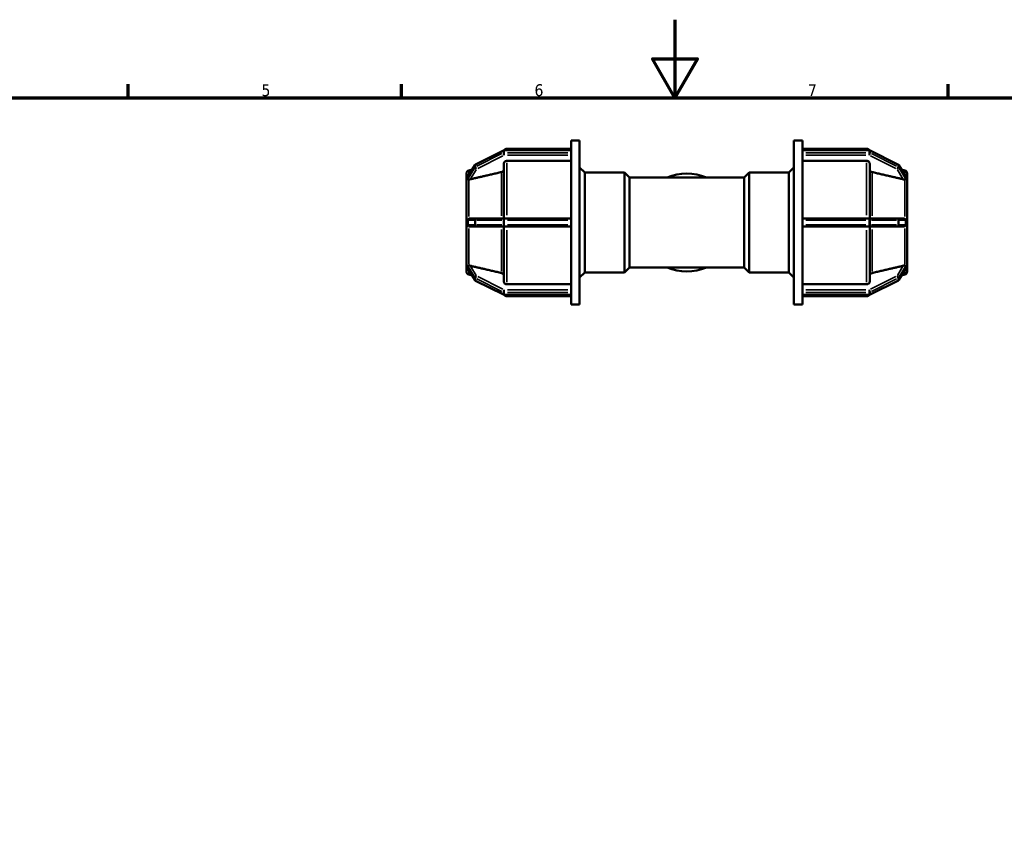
# Model space of a CAD drawing. Header units: millimetres. Extents: x 0 to 893, y -239 to 594.
# Tile 6 of 8: x 252 to 505, y 385 to 594. Entities that reach past the tile are written whole.
import ezdxf

# ---------------------------------------------------------------- set-up
doc = ezdxf.new("R2010")
doc.units = ezdxf.units.MM
for name, color, linetype, lineweight in [('Border (ANSI)', 7, 'Continuous', 70), ('Visible (ANSI)', 7, 'Continuous', 50), ('Visible Narrow (ANSI)', 7, 'Continuous', 35)]:
    doc.layers.add(name, color=color, linetype=linetype, lineweight=lineweight)
doc.styles.add('Note Text (ANSI)', font='tahoma.ttf')

# ---------------------------------------------------------------- blocks, each defined once
blk = doc.blocks.new('Borders Default Border')
at = {"layer": 'Border (ANSI)'}
for p, q in [((280.33, 574), (280.33, 577.45)), ((350.42, 574), (350.42, 577.45)), ((490.58, 574), (490.58, 577.45))]:
    blk.add_line(p, q, dxfattribs=at)
at = {"layer": 'Border (ANSI)', "flags": 128}
for points in [[(420.5, 594), (420.5, 574), (414.73, 584), (426.27, 584), (420.5, 574)], [(20, 20), (20, 574), (821, 574), (821, 20), (20, 20)]]:
    blk.add_lwpolyline(points, dxfattribs=at)
at = {"layer": 'Border (ANSI)', "char_height": 3.05, "attachment_point": 7, "style": 'Note Text (ANSI)'}
for s, insert in [('5', (314.48, 574.34)), ('6', (384.49, 574.34)), ('7', (454.6, 574.4))]:
    blk.add_mtext(s, dxfattribs=dict(at, insert=insert))

msp = doc.modelspace()

# ---------------------------------------------------------------- linework, layer by layer
at = {"layer": 'Visible (ANSI)'}
for p, q in [((393.872, 560.518), (376.744, 560.518)), ((377.416, 560.882), (393.872, 560.882)), ((393.872, 560.495), (393.872, 562.982)), ((393.872, 562.982), (396.072, 562.982)), ((396.072, 520.982), (396.072, 562.982)), ((450.992, 520.982), (450.992, 562.982)), ((450.992, 562.982), (453.192, 562.982)), ((453.192, 560.495), (453.192, 562.982)), ((453.192, 560.882), (469.649, 560.882)), ((453.192, 560.518), (470.321, 560.518)), ((376.529, 560.467), (369.378, 556.892)), ((393.872, 560.495), (393.872, 560.454)), ((393.872, 560.169), (393.872, 560.454)), ((393.872, 559.884), (393.872, 560.169)), ((393.872, 559.884), (393.872, 559.824)), ((393.872, 542.653), (393.872, 559.824)), ((453.192, 560.454), (453.192, 560.495)), ((453.192, 560.169), (453.192, 560.454)), ((453.192, 559.884), (453.192, 560.169)), ((453.192, 559.824), (453.192, 559.884)), ((453.192, 542.653), (453.192, 559.824)), ((470.535, 560.467), (477.687, 556.892)), ((369.182, 556.712), (367.395, 553.778)), ((367.625, 555.323), (368.475, 555.551)), ((376.616, 543.032), (376.616, 557.106)), ((393.872, 557.8), (377.416, 557.8)), ((397.392, 554.782), (396.072, 556.102)), ((449.672, 554.782), (450.992, 556.102)), ((469.649, 557.8), (453.192, 557.8)), ((470.449, 557.106), (470.449, 543.032)), ((477.882, 556.712), (479.67, 553.778)), ((479.439, 555.323), (478.59, 555.551)), ((367.032, 553.392), (367.032, 554.551)), ((367.034, 553.394), (367.032, 553.392)), ((367.032, 553.392), (367.032, 552.867)), ((397.392, 529.182), (397.392, 554.782)), ((397.392, 554.782), (407.552, 554.782)), ((407.552, 529.182), (407.552, 554.782)), ((408.832, 553.502), (407.552, 554.782)), ((408.832, 530.462), (408.832, 553.502)), ((408.832, 553.502), (438.232, 553.502)), ((438.232, 553.502), (439.512, 554.782)), ((438.232, 530.462), (438.232, 553.502)), ((439.512, 554.782), (439.512, 529.182)), ((439.512, 554.782), (449.672, 554.782)), ((449.672, 529.182), (449.672, 554.782)), ((480.031, 553.394), (480.032, 553.392)), ((480.032, 554.551), (480.032, 553.392)), ((480.032, 553.392), (480.032, 552.867)), ((367.032, 552.867), (367.032, 552.342)), ((367.032, 552.342), (367.034, 552.344)), ((367.033, 552.34), (367.032, 552.342)), ((367.032, 543.032), (367.032, 552.342)), ((480.032, 552.342), (480.031, 552.344)), ((480.031, 552.34), (480.032, 552.342)), ((480.032, 552.867), (480.032, 552.342)), ((480.032, 552.342), (480.032, 543.032)), ((367.034, 543.032), (367.032, 543.032)), ((367.032, 543.032), (367.032, 541.982)), ((369.592, 543.032), (368.017, 543.032)), ((376.744, 543.032), (369.592, 543.032)), ((393.872, 543.032), (376.744, 543.032)), ((470.321, 543.032), (453.192, 543.032)), ((477.472, 543.032), (470.321, 543.032)), ((479.048, 543.032), (477.472, 543.032)), ((480.031, 543.032), (480.032, 543.032)), ((480.032, 543.032), (480.032, 541.982)), ((367.032, 541.982), (367.032, 540.932)), ((367.032, 540.932), (367.034, 540.932)), ((367.032, 531.623), (367.032, 540.932)), ((368.017, 540.932), (369.592, 540.932)), ((369.592, 540.932), (376.744, 540.932)), ((376.616, 526.859), (376.616, 540.932)), ((376.744, 540.932), (393.872, 540.932)), ((393.872, 542.653), (393.872, 542.552)), ((393.872, 541.982), (393.872, 542.552)), ((393.872, 541.412), (393.872, 541.982)), ((393.872, 541.412), (393.872, 541.311)), ((393.872, 524.141), (393.872, 541.311)), ((453.192, 542.552), (453.192, 542.653)), ((453.192, 541.982), (453.192, 542.552)), ((453.192, 541.412), (453.192, 541.982)), ((453.192, 541.311), (453.192, 541.412)), ((453.192, 524.141), (453.192, 541.311)), ((453.192, 540.932), (470.321, 540.932)), ((470.321, 540.932), (477.472, 540.932)), ((470.449, 540.932), (470.449, 526.859)), ((477.472, 540.932), (479.048, 540.932)), ((480.032, 540.932), (480.031, 540.932)), ((480.032, 541.982), (480.032, 540.932)), ((480.032, 540.932), (480.032, 531.623)), ((367.032, 531.623), (367.033, 531.625)), ((367.032, 531.623), (367.032, 531.098)), ((367.034, 531.621), (367.032, 531.623)), ((367.032, 531.098), (367.032, 530.573)), ((367.032, 530.573), (367.034, 530.571)), ((367.032, 529.414), (367.032, 530.573)), ((408.832, 530.462), (407.552, 529.182)), ((408.832, 530.462), (438.232, 530.462)), ((438.232, 530.462), (439.512, 529.182)), ((480.032, 531.623), (480.031, 531.625)), ((480.031, 531.621), (480.032, 531.623)), ((480.032, 530.573), (480.031, 530.571)), ((480.032, 531.623), (480.032, 531.098)), ((480.032, 531.098), (480.032, 530.573)), ((480.032, 530.573), (480.032, 529.414)), ((367.395, 530.186), (369.182, 527.253)), ((367.625, 528.641), (368.475, 528.414)), ((397.392, 529.182), (396.072, 527.862)), ((397.392, 529.182), (407.552, 529.182)), ((439.512, 529.182), (449.672, 529.182)), ((449.672, 529.182), (450.992, 527.862)), ((479.67, 530.186), (477.882, 527.253)), ((479.439, 528.641), (478.59, 528.414)), ((369.378, 527.073), (376.529, 523.497)), ((377.416, 526.165), (393.872, 526.165)), ((453.192, 526.165), (469.649, 526.165)), ((477.687, 527.073), (470.535, 523.497)), ((376.744, 523.446), (393.872, 523.446)), ((377.416, 523.082), (393.872, 523.082)), ((393.872, 524.141), (393.872, 524.081)), ((393.872, 523.796), (393.872, 524.081)), ((393.872, 523.511), (393.872, 523.796)), ((393.872, 523.511), (393.872, 523.47)), ((393.872, 520.982), (393.872, 523.47)), ((453.192, 524.081), (453.192, 524.141)), ((453.192, 523.796), (453.192, 524.081)), ((453.192, 523.511), (453.192, 523.796)), ((453.192, 523.47), (453.192, 523.511)), ((453.192, 520.982), (453.192, 523.47)), ((470.321, 523.446), (453.192, 523.446)), ((453.192, 523.082), (469.649, 523.082)), ((393.872, 520.982), (396.072, 520.982)), ((450.992, 520.982), (453.192, 520.982))]:
    msp.add_line(p, q, dxfattribs=at)
for centre, radius, start, end in [((376.744, 560.038), 0.48, 90, 116.56505), ((377.416, 560.082), 0.8, 90, 146.98889), ((469.649, 560.082), 0.8, 33.01111, 90), ((470.321, 560.038), 0.48, 63.43495, 90), ((369.592, 556.462), 0.48, 116.56505, 148.64423), ((477.472, 556.462), 0.48, 31.35577, 63.43495), ((367.832, 554.551), 0.8, 105, 180), ((423.532, 541.982), 12.573, 66.38374, 113.61626), ((479.232, 554.551), 0.8, 0, 75), ((423.532, 541.982), 12.573, 246.38374, 293.61626), ((367.832, 529.414), 0.8, 180, 255), ((479.232, 529.414), 0.8, 285, 0), ((369.592, 527.502), 0.48, 211.35577, 243.43495), ((477.472, 527.502), 0.48, 296.56505, 328.64423), ((376.744, 523.926), 0.48, 243.43495, 270), ((377.416, 523.882), 0.8, 213.01111, 270), ((469.649, 523.882), 0.8, 270, 326.98889), ((470.321, 523.926), 0.48, 270, 296.56505)]:
    msp.add_arc(centre, radius, start, end, dxfattribs=at)
for points, knots in [([(376.616, 555.6), (376.616, 555.514), (376.592, 555.413), (376.517, 555.255), (376.451, 555.169), (376.311, 555.048), (376.213, 554.991), (376.091, 554.947), (376.057, 554.937), (376.023, 554.929)], [0.11859448, 0.11859448, 0.11859448, 0.11859448, 0.148295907, 0.148295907, 0.177968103, 0.177968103, 0.207600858, 0.207600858, 0.217576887, 0.217576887, 0.217576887, 0.217576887]), ([(377.416, 557.8), (377.317, 557.8), (377.201, 557.78), (377.018, 557.714), (376.92, 557.657), (376.78, 557.536), (376.714, 557.451), (376.639, 557.293), (376.616, 557.192), (376.616, 557.106)], [0, 0, 0, 0, 0.02960424, 0.02960424, 0.05923188, 0.05923188, 0.08888919, 0.08888919, 0.11857334, 0.11857334, 0.11857334, 0.11857334]), ([(470.449, 557.106), (470.449, 557.192), (470.426, 557.293), (470.35, 557.451), (470.285, 557.536), (470.145, 557.657), (470.046, 557.714), (469.864, 557.78), (469.748, 557.8), (469.649, 557.8)], [-0.11857334, -0.11857334, -0.11857334, -0.11857334, -0.08888919, -0.08888919, -0.05923188, -0.05923188, -0.02960424, -0.02960424, 0, 0, 0, 0]), ([(471.042, 554.929), (471.007, 554.937), (470.974, 554.947), (470.852, 554.991), (470.753, 555.048), (470.614, 555.169), (470.548, 555.255), (470.472, 555.413), (470.449, 555.514), (470.449, 555.6)], [0.256821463, 0.256821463, 0.256821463, 0.256821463, 0.266797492, 0.266797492, 0.296430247, 0.296430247, 0.326102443, 0.326102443, 0.35580387, 0.35580387, 0.35580387, 0.35580387]), ([(367.371, 553.707), (367.37, 553.709), (367.37, 553.712), (367.371, 553.731), (367.379, 553.75), (367.392, 553.773), (367.393, 553.776), (367.395, 553.778)], [-0.252301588, -0.252301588, -0.252301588, -0.252301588, -0.25018667, -0.25018667, -0.237937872, -0.237937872, -0.236374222, -0.236374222, -0.236374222, -0.236374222]), ([(367.625, 553.035), (367.561, 553.043), (367.508, 553.049), (367.43, 553.065), (367.401, 553.075), (367.375, 553.103), (367.37, 553.116), (367.37, 553.135), (367.371, 553.136), (367.371, 553.137)], [-0.283392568, -0.283392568, -0.283392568, -0.283392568, -0.259908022, -0.259908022, -0.238404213, -0.238404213, -0.225400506, -0.225400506, -0.224524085, -0.224524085, -0.224524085, -0.224524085]), ([(367.371, 553.137), (367.378, 553.247), (367.381, 553.348), (367.381, 553.529), (367.378, 553.621), (367.371, 553.707)], [0.39241377, 0.39241377, 0.39241377, 0.39241377, 0.44684548, 0.44684548, 0.5012772, 0.5012772, 0.5012772, 0.5012772]), ([(368.017, 553.066), (368.011, 553.065), (368.005, 553.064), (367.921, 553.045), (367.836, 553.033), (367.71, 553.029), (367.666, 553.03), (367.625, 553.035)], [0.173212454, 0.173212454, 0.173212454, 0.173212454, 0.175003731, 0.175003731, 0.199335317, 0.199335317, 0.213410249, 0.213410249, 0.213410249, 0.213410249]), ([(479.439, 553.035), (479.399, 553.03), (479.354, 553.029), (479.229, 553.033), (479.144, 553.045), (479.066, 553.062), (479.06, 553.064), (479.054, 553.065), (479.048, 553.066)], [0.305992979, 0.305992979, 0.305992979, 0.305992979, 0.320067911, 0.320067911, 0.344399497, 0.344399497, 0.344399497, 0.346190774, 0.346190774, 0.346190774, 0.346190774]), ([(479.694, 553.137), (479.695, 553.12), (479.691, 553.106), (479.668, 553.078), (479.643, 553.068), (479.571, 553.051), (479.512, 553.044), (479.439, 553.035)], [-0.082814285, -0.082814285, -0.082814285, -0.082814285, -0.070252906, -0.070252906, -0.050507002, -0.050507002, -0.023123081, -0.023123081, -0.023123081, -0.023123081]), ([(479.67, 553.778), (479.672, 553.776), (479.673, 553.773), (479.685, 553.751), (479.692, 553.734), (479.694, 553.715), (479.694, 553.711), (479.694, 553.707)], [-0.094471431, -0.094471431, -0.094471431, -0.094471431, -0.092685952, -0.092685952, -0.08153942, -0.08153942, -0.078145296, -0.078145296, -0.078145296, -0.078145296]), ([(479.694, 553.707), (479.687, 553.621), (479.684, 553.529), (479.684, 553.439), (479.684, 553.348), (479.687, 553.247), (479.694, 553.137)], [0.83925925, 0.83925925, 0.83925925, 0.83925925, 0.89369097, 0.89369097, 0.89369097, 0.94812268, 0.94812268, 0.94812268, 0.94812268]), ([(367.371, 542.552), (367.37, 542.567), (367.371, 542.582), (367.377, 542.628), (367.386, 542.661), (367.432, 542.753), (367.475, 542.806), (367.557, 542.879), (367.589, 542.904), (367.625, 542.927)], [-0.230026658, -0.230026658, -0.230026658, -0.230026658, -0.223580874, -0.223580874, -0.210657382, -0.210657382, -0.191835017, -0.191835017, -0.181416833, -0.181416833, -0.181416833, -0.181416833]), ([(367.625, 542.927), (367.666, 542.952), (367.71, 542.973), (367.836, 543.017), (367.921, 543.031), (368.005, 543.032), (368.011, 543.032), (368.017, 543.032)], [0.130989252, 0.130989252, 0.130989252, 0.130989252, 0.14506418, 0.14506418, 0.169395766, 0.169395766, 0.171187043, 0.171187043, 0.171187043, 0.171187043]), ([(479.048, 543.032), (479.054, 543.032), (479.06, 543.032), (479.066, 543.032), (479.144, 543.031), (479.229, 543.017), (479.354, 542.973), (479.399, 542.952), (479.439, 542.927)], [0.34260822, 0.34260822, 0.34260822, 0.34260822, 0.344399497, 0.344399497, 0.344399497, 0.368731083, 0.368731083, 0.382806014, 0.382806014, 0.382806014, 0.382806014]), ([(479.439, 542.927), (479.51, 542.882), (479.568, 542.83), (479.636, 542.744), (479.658, 542.707), (479.684, 542.64), (479.691, 542.611), (479.694, 542.572), (479.694, 542.562), (479.694, 542.552)], [-0.133002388, -0.133002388, -0.133002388, -0.133002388, -0.107424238, -0.107424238, -0.091795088, -0.091795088, -0.080811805, -0.080811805, -0.077259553, -0.077259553, -0.077259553, -0.077259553]), ([(367.625, 541.038), (367.586, 541.063), (367.551, 541.09), (367.475, 541.16), (367.439, 541.204), (367.398, 541.278), (367.385, 541.309), (367.372, 541.365), (367.37, 541.389), (367.371, 541.412)], [-0.339735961, -0.339735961, -0.339735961, -0.339735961, -0.325147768, -0.325147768, -0.30441274, -0.30441274, -0.291468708, -0.291468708, -0.282432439, -0.282432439, -0.282432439, -0.282432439]), ([(367.371, 541.412), (367.378, 541.608), (367.381, 541.801), (367.381, 542.164), (367.378, 542.356), (367.371, 542.552)], [0.39241377, 0.39241377, 0.39241377, 0.39241377, 0.44684548, 0.44684548, 0.5012772, 0.5012772, 0.5012772, 0.5012772]), ([(368.017, 540.932), (368.011, 540.932), (368.005, 540.932), (367.921, 540.934), (367.836, 540.948), (367.71, 540.992), (367.666, 541.013), (367.625, 541.038)], [0.173212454, 0.173212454, 0.173212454, 0.173212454, 0.175003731, 0.175003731, 0.199335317, 0.199335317, 0.213410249, 0.213410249, 0.213410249, 0.213410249]), ([(479.439, 541.038), (479.399, 541.013), (479.354, 540.992), (479.229, 540.948), (479.144, 540.934), (479.066, 540.933), (479.06, 540.932), (479.054, 540.932), (479.048, 540.932)], [0.305992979, 0.305992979, 0.305992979, 0.305992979, 0.320067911, 0.320067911, 0.344399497, 0.344399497, 0.344399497, 0.346190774, 0.346190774, 0.346190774, 0.346190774]), ([(479.694, 541.412), (479.694, 541.412), (479.694, 541.412), (479.695, 541.381), (479.691, 541.35), (479.669, 541.278), (479.647, 541.239), (479.58, 541.147), (479.521, 541.09), (479.445, 541.041), (479.442, 541.04), (479.439, 541.038)], [-0.078253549, -0.078253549, -0.078253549, -0.078253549, -0.078232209, -0.078232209, -0.066687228, -0.066687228, -0.050429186, -0.050429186, -0.023665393, -0.023665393, -0.022735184, -0.022735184, -0.022735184, -0.022735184]), ([(479.694, 542.552), (479.687, 542.356), (479.684, 542.164), (479.684, 541.982), (479.684, 541.801), (479.687, 541.608), (479.694, 541.412)], [0.83925925, 0.83925925, 0.83925925, 0.83925925, 0.89369097, 0.89369097, 0.89369097, 0.94812268, 0.94812268, 0.94812268, 0.94812268]), ([(367.371, 530.828), (367.37, 530.831), (367.37, 530.835), (367.372, 530.856), (367.379, 530.868), (367.411, 530.895), (367.446, 530.904), (367.526, 530.918), (367.572, 530.923), (367.625, 530.93)], [-0.26104726, -0.26104726, -0.26104726, -0.26104726, -0.258440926, -0.258440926, -0.245447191, -0.245447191, -0.223065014, -0.223065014, -0.203770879, -0.203770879, -0.203770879, -0.203770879]), ([(367.395, 530.186), (367.391, 530.193), (367.387, 530.2), (367.375, 530.225), (367.37, 530.241), (367.37, 530.255), (367.371, 530.257), (367.371, 530.258)], [-0.236797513, -0.236797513, -0.236797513, -0.236797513, -0.232546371, -0.232546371, -0.221012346, -0.221012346, -0.219970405, -0.219970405, -0.219970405, -0.219970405]), ([(367.371, 530.258), (367.378, 530.344), (367.381, 530.435), (367.381, 530.617), (367.378, 530.718), (367.371, 530.828)], [0.39241377, 0.39241377, 0.39241377, 0.39241377, 0.44684548, 0.44684548, 0.5012772, 0.5012772, 0.5012772, 0.5012772]), ([(367.625, 530.93), (367.666, 530.935), (367.71, 530.936), (367.836, 530.932), (367.921, 530.92), (368.005, 530.901), (368.011, 530.9), (368.017, 530.898)], [0.130989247, 0.130989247, 0.130989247, 0.130989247, 0.14506418, 0.14506418, 0.169395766, 0.169395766, 0.171187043, 0.171187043, 0.171187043, 0.171187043]), ([(479.048, 530.898), (479.054, 530.9), (479.06, 530.901), (479.066, 530.902), (479.144, 530.92), (479.229, 530.932), (479.354, 530.936), (479.399, 530.935), (479.439, 530.93)], [0.34260822, 0.34260822, 0.34260822, 0.34260822, 0.344399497, 0.344399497, 0.344399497, 0.368731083, 0.368731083, 0.382806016, 0.382806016, 0.382806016, 0.382806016]), ([(479.439, 530.93), (479.486, 530.924), (479.527, 530.919), (479.611, 530.906), (479.649, 530.897), (479.684, 530.87), (479.692, 530.858), (479.694, 530.836), (479.694, 530.832), (479.694, 530.828)], [-0.135930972, -0.135930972, -0.135930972, -0.135930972, -0.119033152, -0.119033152, -0.095348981, -0.095348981, -0.082223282, -0.082223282, -0.079089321, -0.079089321, -0.079089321, -0.079089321]), ([(479.694, 530.258), (479.695, 530.244), (479.691, 530.228), (479.679, 530.202), (479.675, 530.194), (479.67, 530.186)], [-0.078441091, -0.078441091, -0.078441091, -0.078441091, -0.067340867, -0.067340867, -0.062680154, -0.062680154, -0.062680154, -0.062680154]), ([(479.694, 530.828), (479.687, 530.718), (479.684, 530.617), (479.684, 530.526), (479.684, 530.435), (479.687, 530.344), (479.694, 530.258)], [-0.05443172, -0.05443172, -0.05443172, -0.05443172, 0, 0, 0, 0.05443172, 0.05443172, 0.05443172, 0.05443172]), ([(376.023, 529.036), (376.057, 529.028), (376.091, 529.018), (376.213, 528.974), (376.311, 528.917), (376.451, 528.796), (376.517, 528.71), (376.592, 528.552), (376.616, 528.451), (376.616, 528.365)], [0.256821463, 0.256821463, 0.256821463, 0.256821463, 0.266797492, 0.266797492, 0.296430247, 0.296430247, 0.326102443, 0.326102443, 0.35580387, 0.35580387, 0.35580387, 0.35580387]), ([(470.449, 528.365), (470.449, 528.451), (470.472, 528.552), (470.548, 528.71), (470.614, 528.796), (470.753, 528.917), (470.852, 528.974), (470.974, 529.018), (471.007, 529.028), (471.042, 529.036)], [0.11859448, 0.11859448, 0.11859448, 0.11859448, 0.148295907, 0.148295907, 0.177968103, 0.177968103, 0.207600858, 0.207600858, 0.217576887, 0.217576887, 0.217576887, 0.217576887]), ([(376.616, 526.859), (376.616, 526.773), (376.639, 526.672), (376.714, 526.514), (376.78, 526.428), (376.92, 526.307), (377.018, 526.25), (377.201, 526.185), (377.317, 526.165), (377.416, 526.165)], [-0.11857334, -0.11857334, -0.11857334, -0.11857334, -0.08888919, -0.08888919, -0.05923188, -0.05923188, -0.02960424, -0.02960424, 0, 0, 0, 0]), ([(469.649, 526.165), (469.748, 526.165), (469.864, 526.185), (470.046, 526.25), (470.145, 526.307), (470.285, 526.428), (470.35, 526.514), (470.426, 526.672), (470.449, 526.773), (470.449, 526.859)], [0, 0, 0, 0, 0.02960424, 0.02960424, 0.05923188, 0.05923188, 0.08888919, 0.08888919, 0.11857334, 0.11857334, 0.11857334, 0.11857334])]:
    msp.add_open_spline(points, degree=3, knots=knots, dxfattribs=at)
for points in [[(367.034, 553.394), (367.032, 553.212), (367.032, 553.033), (367.032, 552.867)], [(480.032, 552.867), (480.032, 553.033), (480.033, 553.212), (480.031, 553.394)], [(367.032, 552.867), (367.032, 552.701), (367.032, 552.519), (367.034, 552.344)], [(367.034, 552.344), (367.034, 552.343), (367.034, 552.341), (367.033, 552.34)], [(480.031, 552.344), (480.033, 552.519), (480.032, 552.701), (480.032, 552.867)], [(480.031, 552.34), (480.031, 552.341), (480.031, 552.343), (480.031, 552.344)], [(367.034, 543.032), (367.032, 542.675), (367.032, 542.315), (367.032, 541.982)], [(480.032, 541.982), (480.032, 542.315), (480.033, 542.675), (480.031, 543.032)], [(367.032, 541.982), (367.032, 541.65), (367.032, 541.289), (367.034, 540.932)], [(480.031, 540.932), (480.033, 541.289), (480.032, 541.65), (480.032, 541.982)], [(367.034, 531.621), (367.032, 531.445), (367.032, 531.264), (367.032, 531.098)], [(367.032, 531.098), (367.032, 530.932), (367.032, 530.752), (367.034, 530.571)], [(367.033, 531.625), (367.034, 531.623), (367.034, 531.622), (367.034, 531.621)], [(480.031, 531.621), (480.031, 531.622), (480.031, 531.623), (480.031, 531.625)], [(480.032, 531.098), (480.032, 531.264), (480.033, 531.445), (480.031, 531.621)], [(480.031, 530.571), (480.033, 530.752), (480.032, 530.932), (480.032, 531.098)]]:
    msp.add_open_spline(points, degree=3, dxfattribs=at)
for points, weights in [([(376.023, 554.929), (371.722, 553.929), (368.017, 553.066)], [1, 1.00290125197, 1.00029207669]), ([(479.048, 553.066), (475.342, 553.929), (471.042, 554.929)], [1.00029207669, 1.00290125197, 1]), ([(368.017, 530.898), (371.722, 530.036), (376.023, 529.036)], [1.00029207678, 1.00290125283, 1]), ([(471.042, 529.036), (475.342, 530.036), (479.048, 530.898)], [1, 1.00290125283, 1.00029207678])]:
    msp.add_rational_spline(points, weights, degree=2, dxfattribs=at)
at = {"layer": 'Visible Narrow (ANSI)'}
for p, q in [((376.744, 560.518), (376.744, 560.46)), ((377.416, 560.881), (377.416, 560.554)), ((469.649, 560.554), (469.649, 560.881)), ((470.321, 560.46), (470.321, 560.518)), ((369.71, 557.001), (376.147, 560.219)), ((376.147, 559.649), (369.71, 556.431)), ((369.95, 555.831), (376.387, 559.049)), ((376.504, 560.37), (376.504, 559.857)), ((376.744, 559.912), (376.744, 560.425)), ((376.744, 559.864), (376.744, 559.262)), ((377.601, 560.454), (393.016, 560.454)), ((393.016, 559.884), (377.601, 559.884)), ((377.601, 559.228), (393.016, 559.228)), ((454.049, 560.454), (469.464, 560.454)), ((469.464, 559.884), (454.049, 559.884)), ((454.049, 559.228), (469.464, 559.228)), ((470.321, 560.425), (470.321, 559.912)), ((470.321, 559.262), (470.321, 559.864)), ((470.561, 559.857), (470.561, 560.37)), ((470.678, 559.049), (477.115, 555.831)), ((470.918, 560.219), (477.355, 557.001)), ((477.355, 556.431), (470.918, 559.649)), ((367.46, 553.854), (369.078, 556.509)), ((369.078, 555.939), (367.46, 553.284)), ((368.095, 553.196), (369.513, 555.523)), ((369.168, 556.628), (369.168, 556.115)), ((369.352, 556.281), (369.352, 556.794)), ((377.416, 557.299), (377.416, 543.914)), ((469.649, 543.914), (469.649, 557.299)), ((477.551, 555.523), (478.969, 553.196)), ((477.712, 556.794), (477.712, 556.281)), ((477.897, 556.115), (477.897, 556.628)), ((477.987, 556.509), (479.604, 553.854)), ((479.604, 553.284), (477.987, 555.939)), ((367.625, 554.269), (367.625, 555.32)), ((376.023, 543.741), (376.023, 554.519)), ((471.042, 554.519), (471.042, 543.741)), ((479.439, 554.269), (479.439, 555.32)), ((367.625, 543.528), (367.625, 552.685)), ((479.439, 543.528), (479.439, 552.685)), ((376.744, 543.031), (376.744, 542.59)), ((470.321, 542.59), (470.321, 543.031)), ((367.46, 542.552), (369.078, 542.552)), ((369.078, 541.412), (367.46, 541.412)), ((367.625, 531.279), (367.625, 540.437)), ((369.168, 542.495), (369.168, 541.469)), ((369.341, 542.552), (369.174, 542.552)), ((369.174, 541.412), (369.341, 541.412)), ((369.352, 541.469), (369.352, 542.495)), ((369.71, 542.552), (376.147, 542.552)), ((376.147, 541.412), (369.71, 541.412)), ((376.504, 542.495), (376.504, 541.469)), ((376.732, 542.552), (376.515, 542.552)), ((376.515, 541.412), (376.732, 541.412)), ((376.744, 541.469), (376.744, 542.495)), ((376.744, 541.375), (376.744, 540.934)), ((377.601, 542.552), (393.016, 542.552)), ((393.016, 541.412), (377.601, 541.412)), ((454.049, 542.552), (469.464, 542.552)), ((469.464, 541.412), (454.049, 541.412)), ((470.321, 542.495), (470.321, 541.469)), ((470.321, 540.934), (470.321, 541.375)), ((470.55, 542.552), (470.333, 542.552)), ((470.333, 541.412), (470.55, 541.412)), ((470.561, 541.469), (470.561, 542.495)), ((470.918, 542.552), (477.355, 542.552)), ((477.355, 541.412), (470.918, 541.412)), ((477.712, 542.495), (477.712, 541.469)), ((477.89, 542.552), (477.724, 542.552)), ((477.724, 541.412), (477.89, 541.412)), ((477.897, 541.469), (477.897, 542.495)), ((477.987, 542.552), (479.604, 542.552)), ((479.604, 541.412), (477.987, 541.412)), ((479.439, 531.279), (479.439, 540.437)), ((376.023, 529.445), (376.023, 540.224)), ((377.416, 540.051), (377.416, 526.666)), ((469.649, 526.666), (469.649, 540.051)), ((471.042, 540.224), (471.042, 529.445)), ((367.46, 530.68), (369.078, 528.026)), ((369.513, 528.442), (368.095, 530.769)), ((478.969, 530.769), (477.551, 528.442)), ((477.987, 528.026), (479.604, 530.68)), ((369.078, 527.456), (367.46, 530.11)), ((367.625, 528.644), (367.625, 529.696)), ((369.168, 527.85), (369.168, 527.337)), ((376.387, 524.915), (369.95, 528.134)), ((477.115, 528.134), (470.678, 524.915)), ((477.897, 527.337), (477.897, 527.85)), ((479.604, 530.11), (477.987, 527.456)), ((479.439, 528.644), (479.439, 529.696)), ((369.352, 527.171), (369.352, 527.684)), ((369.71, 527.534), (376.147, 524.315)), ((376.147, 523.745), (369.71, 526.964)), ((470.918, 524.315), (477.355, 527.534)), ((477.355, 526.964), (470.918, 523.745)), ((477.712, 527.684), (477.712, 527.171)), ((376.504, 524.108), (376.504, 523.595)), ((376.744, 524.703), (376.744, 524.101)), ((376.744, 523.539), (376.744, 524.052)), ((376.744, 523.505), (376.744, 523.447)), ((377.416, 523.411), (377.416, 523.083)), ((393.016, 524.736), (377.601, 524.736)), ((377.601, 524.081), (393.016, 524.081)), ((393.016, 523.511), (377.601, 523.511)), ((469.464, 524.736), (454.049, 524.736)), ((454.049, 524.081), (469.464, 524.081)), ((469.464, 523.511), (454.049, 523.511)), ((469.649, 523.083), (469.649, 523.411)), ((470.321, 524.101), (470.321, 524.703)), ((470.321, 524.052), (470.321, 523.539)), ((470.321, 523.447), (470.321, 523.505)), ((470.561, 523.595), (470.561, 524.108))]:
    msp.add_line(p, q, dxfattribs=at)
for centre, major_axis, ratio, start_param, end_param in [((376.744, 560.038), (-0.215, 0.429), 0.25, 0.0231824, 0.4404652), ((376.744, 559.468), (0.215, -0.429), 0.25, 3.6837801, 5.0974968), ((376.744, 560.038), (0.48, 0), 0.8660254, 1.5969763, 2.0682152), ((376.744, 559.468), (-0.48, 0), 0.8660254, 4.7385689, 5.2098078), ((470.321, 560.038), (0.48, 0), 0.8660254, 1.0733775, 1.5446164), ((470.321, 559.468), (-0.48, 0), 0.8660254, 4.2149701, 4.686209), ((470.321, 559.468), (0.215, 0.429), 0.25, 4.3272812, 5.7409979), ((470.321, 560.038), (0.215, 0.429), 0.25, 5.8427201, 6.2600029), ((369.592, 556.462), (-0.41, 0.25), 0.4422053, 0.0131602, 0.2500436), ((369.592, 555.892), (-0.41, 0.25), 0.4422053, 0.3417436, 1.7554603), ((369.592, 556.462), (0.48, 0), 0.8660254, 2.1224766, 2.6279443), ((369.592, 555.892), (-0.48, 0), 0.8660254, 5.2640693, 5.769537), ((369.592, 556.462), (-0.215, 0.429), 0.25, 0.0231824, 0.4404652), ((369.592, 555.892), (-0.215, 0.429), 0.25, 0.5421874, 1.9559041), ((477.472, 555.892), (-0.215, -0.429), 0.25, 1.1856885, 2.5994052), ((477.472, 555.892), (0.41, 0.25), 0.4422053, 4.527725, 5.9414417), ((477.472, 556.462), (0.215, 0.429), 0.25, 5.8427201, 6.2600029), ((477.472, 556.462), (0.48, 0), 0.8660254, 0.5136483, 1.019116), ((477.472, 555.892), (-0.48, 0), 0.8660254, 3.655241, 4.1607087), ((477.472, 556.462), (0.41, 0.25), 0.4422053, 6.0331417, 6.2700251), ((369.592, 542.552), (0, 0.48), 0.8844106, 0.0785398, 1.4922565), ((369.592, 542.552), (0, 0.48), 0.5, 0.0785398, 1.4922565), ((376.744, 542.552), (0, 0.48), 0.5, 0.0785398, 1.4922565), ((470.321, 542.552), (0, 0.48), 0.5, 4.7909288, 6.2046455), ((477.472, 542.552), (0, 0.48), 0.5, 4.7909288, 6.2046455), ((477.472, 542.552), (0, 0.48), 0.8844106, 4.7909288, 6.2046455), ((369.592, 541.412), (0, -0.48), 0.8844106, 4.7909288, 6.2046455), ((369.592, 541.412), (0, -0.48), 0.5, 4.7909288, 6.2046455), ((376.744, 541.412), (0, -0.48), 0.5, 4.7909288, 6.2046455), ((470.321, 541.412), (0, -0.48), 0.5, 0.0785398, 1.4922565), ((477.472, 541.412), (0, -0.48), 0.5, 0.0785398, 1.4922565), ((477.472, 541.412), (0, -0.48), 0.8844106, 0.0785398, 1.4922565), ((369.592, 528.072), (-0.41, -0.25), 0.4422053, 4.527725, 5.9414417), ((369.592, 528.072), (0.48, 0), 0.8660254, 3.655241, 4.1607087), ((369.592, 528.072), (0.215, 0.429), 0.25, 1.1856885, 2.5994052), ((477.472, 528.072), (0.215, -0.429), 0.25, 0.5421874, 1.9559041), ((477.472, 528.072), (0.41, -0.25), 0.4422053, 0.3417436, 1.7554603), ((477.472, 528.072), (0.48, 0), 0.8660254, 5.2640693, 5.769537), ((369.592, 527.502), (-0.41, -0.25), 0.4422053, 6.0331417, 6.2700251), ((369.592, 527.502), (-0.48, 0), 0.8660254, 0.5136483, 1.019116), ((369.592, 527.502), (-0.215, -0.429), 0.25, 5.8427201, 6.2600029), ((477.472, 527.502), (0.215, -0.429), 0.25, 0.0231824, 0.4404652), ((477.472, 527.502), (-0.48, 0), 0.8660254, 2.1224766, 2.6279443), ((477.472, 527.502), (0.41, -0.25), 0.4422053, 0.0131602, 0.2500436), ((376.744, 523.926), (-0.215, -0.429), 0.25, 5.8427201, 6.2600029), ((376.744, 524.496), (-0.215, -0.429), 0.25, 4.3272812, 5.7409979), ((376.744, 524.496), (0.48, 0), 0.8660254, 4.2149701, 4.686209), ((376.744, 523.926), (-0.48, 0), 0.8660254, 1.0733775, 1.5446164), ((470.321, 524.496), (0.48, 0), 0.8660254, 4.7385689, 5.2098078), ((470.321, 523.926), (-0.48, 0), 0.8660254, 1.5969763, 2.0682152), ((470.321, 524.496), (-0.215, 0.429), 0.25, 3.6837801, 5.0974968), ((470.321, 523.926), (0.215, -0.429), 0.25, 0.0231824, 0.4404652)]:
    msp.add_ellipse(centre, major_axis=major_axis, ratio=ratio, start_param=start_param, end_param=end_param, dxfattribs=at)

# ---------------------------------------------------------------- block references
msp.add_blockref('Borders Default Border', (0, 0))

doc.saveas('drawing.dxf')
